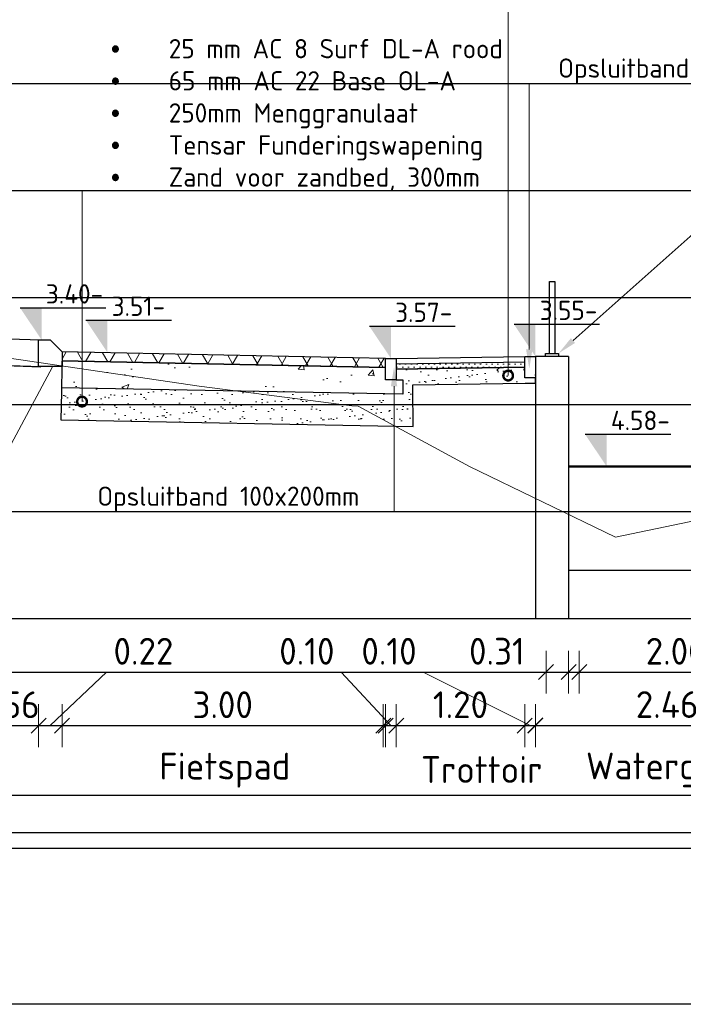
# Model space of a CAD drawing. Header units: millimetres. Extents: x 115999 to 116291, y 477119 to 477297.
# Tile 14 of 45: x 116030.53 to 116036.73, y 477202.47 to 477211.67. Entities that reach past the tile are written whole.
import ezdxf
from ezdxf import colors
from ezdxf.entities.mleader import LeaderData, LeaderLine
from ezdxf.math import Vec2, Vec3

# ---------------------------------------------------------------- set-up
doc = ezdxf.new("R2010")
doc.units = ezdxf.units.MM
doc.linetypes.add('XX-AFBREEK', pattern=[7, 4, -1, 1, -1])
doc.layers.get('Defpoints').update_dxf_attribs({"lineweight": 25})
for name, color, linetype, lineweight in [('B-WE-GW-MAAIVELD-GD', 93, 'Continuous', 18), ('N-WE-GC-AFBREEKLIJN-GD', 7, 'XX-AFBREEK', 25), ('N-WE-GW-GROND_ZAND-AD', 253, 'Continuous', 18), ('N-WE-GW-WATERGANG_SLOOT_WATERLIJN-GD', 150, 'Continuous', 50), ('N-WE-VH-VERHARDING_ASFALT-AD', 252, 'Continuous', 18), ('N-WE-VH-VERHARDING_ASFALT-G', 252, 'Continuous', 35), ('N-WE-VH-VERHARDING_FUNDERING-AD', 252, 'Continuous', 18), ('X-XX-AL-AANPIJLING-M', 7, 'Continuous', 18), ('X-XX-AL-DETAIL1-GD', 7, 'Continuous', 25), ('X-XX-AL-PEILMAAT-SD', 7, 'Continuous', 25), ('X-XX-AL-VERWIJZING-T18', 7, 'Continuous', 18)]:
    doc.layers.add(name, color=color, linetype=linetype, lineweight=lineweight)
doc.layers.add('X-XX-AL-HULPLIJN-GD', color=205, linetype='Continuous', lineweight=25, plot=False)
doc.styles.add('NLCS-ISO', font='txt')
doc.styles.add('NLCS-ISO-ANNOTATIEF-T18', font='txt', dxfattribs={"height": 1.8})
doc.styles.add('NLCS-ISO-ANNOTATIEF-T25', font='txt', dxfattribs={"height": 2.5})
doc.dimstyles.new('NLCS-ANNOTATIEF-T25-SCHRAP_L2_H1', dxfattribs={"dimtxt": 2.5, "dimasz": 1.4, "dimexe": 2, "dimexo": 2, "dimgap": 0.7, "dimtad": 1, "dimzin": 0, "dimdsep": 46, "dimtxsty": 'NLCS-ISO-ANNOTATIEF-T25', "dimblk": 'OBLIQUE', "dimcen": 0, "dimdle": 2, "dimclrd": 256, "dimclre": 256, "dimclrt": 256, "dimadec": 1, "dimazin": 0, "dimtfac": 1, "dimtdec": 3, "dimtofl": 0, "dimtmove": 0, "dimatfit": 3, "dimldrblk": 'OBLIQUE', "dimfxl": 2, "dimfxlon": 1, "dimtfillclr": 256, "dimtolj": 1, "dimtzin": 0, "dimlwd": -1, "dimlwe": -1, "dimarcsym": 0})

# ---------------------------------------------------------------- blocks, each defined once
blk = doc.blocks.new('_DotSmall')
at = {"color": 0, "linetype": 'ByBlock', "const_width": 0.5}
blk.add_lwpolyline([(-0.0625, 0, 1), (0.0625, 0, 1)], format="xyb", close=True, dxfattribs=at)
blk = doc.blocks.new('_Oblique')
at = {"color": 0, "linetype": 'ByBlock', "lineweight": -2}
blk.add_line((-0.5, -0.5), (0.5, 0.5), dxfattribs=at)
blk = doc.blocks.new('*D87')
at = {"layer": 'Defpoints', "color": 0, "transparency": 16777216}
for p in [(116030.7045, 477208.8179), (116030.1445, 477208.6962), (116030.7045, 477205.0726)]:
    blk.add_point(p, dxfattribs=at)
at = {"layer": 'X-XX-AL-AANPIJLING-M', "transparency": 16777216}
for p, q in [((116030.1445, 477205.2726), (116030.1445, 477204.8726)), ((116030.7045, 477205.2726), (116030.7045, 477204.8726)), ((116029.9445, 477205.0726), (116030.9045, 477205.0726))]:
    blk.add_line(p, q, dxfattribs=at)
at = {"layer": 'X-XX-AL-AANPIJLING-M', "transparency": 16777216, "xscale": 0.14, "yscale": 0.14, "zscale": 0.14, "rotation": 180}
blk.add_blockref('_Oblique', (116030.1445, 477205.0726), dxfattribs=at)
at = {"layer": 'X-XX-AL-AANPIJLING-M', "transparency": 16777216, "xscale": 0.14, "yscale": 0.14, "zscale": 0.14}
blk.add_blockref('_Oblique', (116030.7045, 477205.0726), dxfattribs=at)
at = {"layer": 'X-XX-AL-AANPIJLING-M', "transparency": 16777216, "insert": (116030.4245, 477205.2676), "char_height": 0.25, "attachment_point": 5, "style": 'NLCS-ISO-ANNOTATIEF-T25'}
blk.add_mtext('\\A1;0.56', dxfattribs=at)
blk = doc.blocks.new('*D88')
at = {"layer": 'Defpoints', "color": 0, "transparency": 16777216}
for p in [(116030.7045, 477208.6772), (116030.9245, 477208.5672), (116030.9245, 477205.0726)]:
    blk.add_point(p, dxfattribs=at)
at = {"layer": 'X-XX-AL-AANPIJLING-M', "transparency": 16777216}
for p, q in [((116030.8145, 477205.0726), (116031.3395, 477205.5726)), ((116031.3395, 477205.5726), (116032.0295, 477205.5726)), ((116030.7045, 477205.2726), (116030.7045, 477204.8726)), ((116030.9245, 477205.2726), (116030.9245, 477204.8726)), ((116030.5045, 477205.0726), (116031.1245, 477205.0726))]:
    blk.add_line(p, q, dxfattribs=at)
at = {"layer": 'X-XX-AL-AANPIJLING-M', "transparency": 16777216, "xscale": 0.14, "yscale": 0.14, "zscale": 0.14, "rotation": 180}
blk.add_blockref('_Oblique', (116030.7045, 477205.0726), dxfattribs=at)
at = {"layer": 'X-XX-AL-AANPIJLING-M', "transparency": 16777216, "xscale": 0.14, "yscale": 0.14, "zscale": 0.14}
blk.add_blockref('_Oblique', (116030.9245, 477205.0726), dxfattribs=at)
at = {"layer": 'X-XX-AL-AANPIJLING-M', "transparency": 16777216, "insert": (116031.6845, 477205.7676), "char_height": 0.25, "attachment_point": 5, "style": 'NLCS-ISO-ANNOTATIEF-T25'}
blk.add_mtext('\\A1;0.22', dxfattribs=at)
blk = doc.blocks.new('*D89')
at = {"layer": 'Defpoints', "color": 0, "transparency": 16777216}
for p in [(116030.9245, 477208.7072), (116033.9245, 477208.5672), (116033.9245, 477205.0728)]:
    blk.add_point(p, dxfattribs=at)
at = {"layer": 'X-XX-AL-AANPIJLING-M', "transparency": 16777216}
for p, q in [((116030.9245, 477205.2728), (116030.9245, 477204.8728)), ((116033.9245, 477205.2728), (116033.9245, 477204.8728)), ((116030.7245, 477205.0728), (116034.1245, 477205.0728))]:
    blk.add_line(p, q, dxfattribs=at)
at = {"layer": 'X-XX-AL-AANPIJLING-M', "transparency": 16777216, "xscale": 0.14, "yscale": 0.14, "zscale": 0.14, "rotation": 180}
blk.add_blockref('_Oblique', (116030.9245, 477205.0728), dxfattribs=at)
at = {"layer": 'X-XX-AL-AANPIJLING-M', "transparency": 16777216, "xscale": 0.14, "yscale": 0.14, "zscale": 0.14}
blk.add_blockref('_Oblique', (116033.9245, 477205.0728), dxfattribs=at)
at = {"layer": 'X-XX-AL-AANPIJLING-M', "transparency": 16777216, "insert": (116032.4245, 477205.2678), "char_height": 0.25, "attachment_point": 5, "style": 'NLCS-ISO-ANNOTATIEF-T25'}
blk.add_mtext('\\A1;3.00', dxfattribs=at)
blk = doc.blocks.new('*D90')
at = {"layer": 'Defpoints', "color": 0, "transparency": 16777216}
for p in [(116033.9459, 477208.567), (116034.0459, 477208.567), (116033.9459, 477205.0726)]:
    blk.add_point(p, dxfattribs=at)
at = {"layer": 'X-XX-AL-AANPIJLING-M', "transparency": 16777216}
for p, q in [((116033.5309, 477205.5726), (116032.8909, 477205.5726)), ((116033.9959, 477205.0726), (116033.5309, 477205.5726)), ((116033.9459, 477205.2726), (116033.9459, 477204.8726)), ((116034.0459, 477205.2726), (116034.0459, 477204.8726)), ((116033.9459, 477205.0726), (116033.8059, 477205.0726)), ((116034.0459, 477205.0726), (116033.9459, 477205.0726)), ((116034.0459, 477205.0726), (116034.1859, 477205.0726))]:
    blk.add_line(p, q, dxfattribs=at)
at = {"layer": 'X-XX-AL-AANPIJLING-M', "transparency": 16777216, "xscale": 0.14, "yscale": 0.14, "zscale": 0.14}
blk.add_blockref('_Oblique', (116033.9459, 477205.0726), dxfattribs=at)
at = {"layer": 'X-XX-AL-AANPIJLING-M', "transparency": 16777216, "xscale": 0.14, "yscale": 0.14, "zscale": 0.14, "rotation": 180}
blk.add_blockref('_Oblique', (116034.0459, 477205.0726), dxfattribs=at)
at = {"layer": 'X-XX-AL-AANPIJLING-M', "transparency": 16777216, "insert": (116033.2109, 477205.7676), "char_height": 0.25, "attachment_point": 5, "style": 'NLCS-ISO-ANNOTATIEF-T25'}
blk.add_mtext('\\A1;0.10', dxfattribs=at)
blk = doc.blocks.new('*D91')
at = {"layer": 'Defpoints', "color": 0, "transparency": 16777216}
for p in [(116035.2459, 477207.8007), (116034.0459, 477207.7042), (116034.0459, 477205.0726)]:
    blk.add_point(p, dxfattribs=at)
at = {"layer": 'X-XX-AL-AANPIJLING-M', "transparency": 16777216}
for p, q in [((116034.0459, 477205.2726), (116034.0459, 477204.8726)), ((116035.2459, 477205.2726), (116035.2459, 477204.8726)), ((116035.4459, 477205.0726), (116033.8459, 477205.0726))]:
    blk.add_line(p, q, dxfattribs=at)
at = {"layer": 'X-XX-AL-AANPIJLING-M', "transparency": 16777216, "xscale": 0.14, "yscale": 0.14, "zscale": 0.14, "rotation": 180}
blk.add_blockref('_Oblique', (116034.0459, 477205.0726), dxfattribs=at)
at = {"layer": 'X-XX-AL-AANPIJLING-M', "transparency": 16777216, "xscale": 0.14, "yscale": 0.14, "zscale": 0.14}
blk.add_blockref('_Oblique', (116035.2459, 477205.0726), dxfattribs=at)
at = {"layer": 'X-XX-AL-AANPIJLING-M', "transparency": 16777216, "insert": (116034.6459, 477205.2676), "char_height": 0.25, "attachment_point": 5, "style": 'NLCS-ISO-ANNOTATIEF-T25'}
blk.add_mtext('\\A1;1.20', dxfattribs=at)
blk = doc.blocks.new('*D92')
at = {"layer": 'Defpoints', "color": 0, "transparency": 16777216}
for p in [(116035.2459, 477207.6007), (116035.3459, 477207.6007), (116035.3459, 477205.0726)]:
    blk.add_point(p, dxfattribs=at)
at = {"layer": 'X-XX-AL-AANPIJLING-M', "transparency": 16777216}
for p, q in [((116034.2982, 477205.5726), (116033.6582, 477205.5726)), ((116035.2959, 477205.0726), (116034.2982, 477205.5726)), ((116035.2459, 477205.2726), (116035.2459, 477204.8726)), ((116035.3459, 477205.2726), (116035.3459, 477204.8726)), ((116035.2459, 477205.0726), (116035.1059, 477205.0726)), ((116035.2459, 477205.0726), (116035.3459, 477205.0726)), ((116035.3459, 477205.0726), (116035.4859, 477205.0726))]:
    blk.add_line(p, q, dxfattribs=at)
at = {"layer": 'X-XX-AL-AANPIJLING-M', "transparency": 16777216, "xscale": 0.14, "yscale": 0.14, "zscale": 0.14}
blk.add_blockref('_Oblique', (116035.2459, 477205.0726), dxfattribs=at)
at = {"layer": 'X-XX-AL-AANPIJLING-M', "transparency": 16777216, "xscale": 0.14, "yscale": 0.14, "zscale": 0.14, "rotation": 180}
blk.add_blockref('_Oblique', (116035.3459, 477205.0726), dxfattribs=at)
at = {"layer": 'X-XX-AL-AANPIJLING-M', "transparency": 16777216, "insert": (116033.9782, 477205.7676), "char_height": 0.25, "attachment_point": 5, "style": 'NLCS-ISO-ANNOTATIEF-T25'}
blk.add_mtext('\\A1;0.10', dxfattribs=at)
blk = doc.blocks.new('*D93')
at = {"layer": 'Defpoints', "color": 0, "transparency": 16777216}
for p in [(116035.4459, 477206.0726), (116035.7559, 477206.0726), (116035.7559, 477205.5726)]:
    blk.add_point(p, dxfattribs=at)
at = {"layer": 'X-XX-AL-AANPIJLING-M', "transparency": 16777216}
for p, q in [((116035.4459, 477205.7726), (116035.4459, 477205.3726)), ((116035.7559, 477205.7726), (116035.7559, 477205.3726)), ((116035.4459, 477205.5726), (116034.6659, 477205.5726)), ((116035.7559, 477205.5726), (116035.2459, 477205.5726))]:
    blk.add_line(p, q, dxfattribs=at)
at = {"layer": 'X-XX-AL-AANPIJLING-M', "transparency": 16777216, "xscale": 0.14, "yscale": 0.14, "zscale": 0.14, "rotation": 180}
blk.add_blockref('_Oblique', (116035.4459, 477205.5726), dxfattribs=at)
at = {"layer": 'X-XX-AL-AANPIJLING-M', "transparency": 16777216, "xscale": 0.14, "yscale": 0.14, "zscale": 0.14}
blk.add_blockref('_Oblique', (116035.7559, 477205.5726), dxfattribs=at)
at = {"layer": 'X-XX-AL-AANPIJLING-M', "transparency": 16777216, "insert": (116034.9859, 477205.7676), "char_height": 0.25, "attachment_point": 5, "style": 'NLCS-ISO-ANNOTATIEF-T25'}
blk.add_mtext('\\A1;0.31', dxfattribs=at)
blk = doc.blocks.new('*D94')
at = {"layer": 'Defpoints', "color": 0, "transparency": 16777216}
for p in [(116035.3459, 477206.0746), (116037.8059, 477206.0746), (116037.8059, 477205.0746)]:
    blk.add_point(p, dxfattribs=at)
at = {"layer": 'X-XX-AL-AANPIJLING-M', "transparency": 16777216}
for p, q in [((116035.3459, 477205.2746), (116035.3459, 477204.8746)), ((116037.8059, 477205.2746), (116037.8059, 477204.8746)), ((116035.1459, 477205.0746), (116038.0059, 477205.0746))]:
    blk.add_line(p, q, dxfattribs=at)
at = {"layer": 'X-XX-AL-AANPIJLING-M', "transparency": 16777216, "xscale": 0.14, "yscale": 0.14, "zscale": 0.14, "rotation": 180}
blk.add_blockref('_Oblique', (116035.3459, 477205.0746), dxfattribs=at)
at = {"layer": 'X-XX-AL-AANPIJLING-M', "transparency": 16777216, "xscale": 0.14, "yscale": 0.14, "zscale": 0.14}
blk.add_blockref('_Oblique', (116037.8059, 477205.0746), dxfattribs=at)
at = {"layer": 'X-XX-AL-AANPIJLING-M', "transparency": 16777216, "insert": (116036.5759, 477205.2696), "char_height": 0.25, "attachment_point": 5, "style": 'NLCS-ISO-ANNOTATIEF-T25'}
blk.add_mtext('\\A1;2.46', dxfattribs=at)
blk = doc.blocks.new('*D95')
at = {"layer": 'Defpoints', "color": 0, "transparency": 16777216}
for p in [(116035.6559, 477208.653), (116037.6559, 477208.0859), (116037.6559, 477205.5726)]:
    blk.add_point(p, dxfattribs=at)
at = {"layer": 'X-XX-AL-AANPIJLING-M', "transparency": 16777216}
for p, q in [((116035.6559, 477205.7726), (116035.6559, 477205.3726)), ((116037.6559, 477205.7726), (116037.6559, 477205.3726)), ((116035.4559, 477205.5726), (116037.8559, 477205.5726))]:
    blk.add_line(p, q, dxfattribs=at)
at = {"layer": 'X-XX-AL-AANPIJLING-M', "transparency": 16777216, "xscale": 0.14, "yscale": 0.14, "zscale": 0.14, "rotation": 180}
blk.add_blockref('_Oblique', (116035.6559, 477205.5726), dxfattribs=at)
at = {"layer": 'X-XX-AL-AANPIJLING-M', "transparency": 16777216, "xscale": 0.14, "yscale": 0.14, "zscale": 0.14}
blk.add_blockref('_Oblique', (116037.6559, 477205.5726), dxfattribs=at)
at = {"layer": 'X-XX-AL-AANPIJLING-M', "transparency": 16777216, "insert": (116036.6559, 477205.7676), "char_height": 0.25, "attachment_point": 5, "style": 'NLCS-ISO-ANNOTATIEF-T25'}
blk.add_mtext('\\A1;2.00', dxfattribs=at)
blk = doc.blocks.new('*D99')
at = {"layer": 'Defpoints', "color": 0, "transparency": 16777216}
for p in [(116030.9459, 477207.1159), (116033.9459, 477206.8555), (116033.9459, 477204.4238)]:
    blk.add_point(p, dxfattribs=at)
at = {"layer": 'X-XX-AL-AANPIJLING-M', "transparency": 16777216, "insert": (116032.4459, 477204.6563), "char_height": 0.25, "attachment_point": 5, "style": 'NLCS-ISO-ANNOTATIEF-T25'}
blk.add_mtext('\\A1;Fietspad', dxfattribs=at)
blk = doc.blocks.new('_None')
blk = doc.blocks.new('*D100')
at = {"layer": 'Defpoints', "color": 0, "transparency": 16777216}
for p in [(116035.342, 477207.152), (116034.1459, 477207.0555), (116034.1459, 477204.4668)]:
    blk.add_point(p, dxfattribs=at)
at = {"layer": 'X-XX-AL-AANPIJLING-M', "transparency": 16777216, "insert": (116034.844, 477204.6618), "char_height": 0.25, "attachment_point": 5, "style": 'NLCS-ISO-ANNOTATIEF-T25'}
blk.add_mtext('\\A1;Trottoir', dxfattribs=at)
blk = doc.blocks.new('*D101')
at = {"layer": 'Defpoints', "color": 0, "transparency": 16777216}
for p in [(116035.5991, 477208.2633), (116037.5991, 477207.9582), (116037.5991, 477204.4258)]:
    blk.add_point(p, dxfattribs=at)
at = {"layer": 'X-XX-AL-AANPIJLING-M', "transparency": 16777216, "insert": (116036.5991, 477204.6583), "char_height": 0.25, "attachment_point": 5, "style": 'NLCS-ISO-ANNOTATIEF-T25'}
blk.add_mtext('\\A1;Watergang', dxfattribs=at)
blk = doc.blocks.new('SAL-PEILMAAT_INFRACAD_H01-SOD')
blk.add_line((-2, 3), (6, 3))
blk.add_solid([(-2, 3), (0, 3), (0, 0)])
at = {"style": 'NLCS-ISO'}
blk.add_attdef('...', (0.4, 3.4), '', height=1.8, dxfattribs=at)

msp = doc.modelspace()

# ---------------------------------------------------------------- hatches: boundary and pattern name
at = {"layer": 'N-WE-GW-GROND_ZAND-AD'}
h = msp.add_hatch(dxfattribs=at)
h.set_pattern_fill('AGW-GROND_ZAND_DRAINZAND', color=256, scale=0.03, pattern_type=2)
h.set_pattern_definition([(45, (116021.929035, 477164.45498), (-0.026940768, 0.026940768), [0, -0.0381])])
h.paths.add_polyline_path([(116035.2459, 477208.4221), (116035.2467, 477208.4721), (116034.0461, 477208.4539), (116034.0454, 477208.4048)])
at = {"layer": 'N-WE-VH-VERHARDING_ASFALT-AD'}
h = msp.add_hatch(dxfattribs=at)
h.set_pattern_fill('AVH-ASFALT', color=1, scale=0.2, pattern_type=2)
h.set_pattern_definition([(60, (116022.00904, 477164.25491), (-0.1732051, 0.1), []), (120, (116022.00904, 477164.25491), (-0.1732051, -0.1), [])])
h.paths.add_polyline_path([(116030.9254, 477208.5652), (116030.9237, 477208.4802), (116033.9454, 477208.4197), (116033.9454, 477208.5048)])
at = {"layer": 'N-WE-VH-VERHARDING_FUNDERING-AD'}
h = msp.add_hatch(dxfattribs=at)
h.set_pattern_fill('AVH-FUNDERING_ZAND', color=256, scale=0.091, pattern_type=2)
h.set_pattern_definition([(37.5, (116021.97904, 477164.25491), (-0.0057324, 0.17534096), [0, -0.13832, 0, -0.1547, 0, -0.147875]), (7.5, (116021.97904, 477164.25491), (0.1610497, 0.2568153), [0, -0.07462, 0, -0.12467, 0, -0.047775]), (327.5, (116021.8671, 477164.25491), (0.2833869, 0.00051497), [0, -0.0455, 0, -0.1638, 0, -0.21385]), (317.5, (116021.8671, 477164.2549), (0.2735575, 0.0798685), [0, -0.02275, 0, -0.10738, 0, -0.12285])])
h.paths.add_polyline_path([(116030.9133, 477207.8897), (116030.9122, 477207.9303), (116034.2027, 477207.868), (116034.2017, 477208.2229), (116034.2005, 477208.2562), (116035.2497, 477208.2721), (116035.3459, 477208.2721), (116035.3459, 477208.323), (116035.2459, 477208.323), (116035.2474, 477208.4221), (116034.0454, 477208.4048), (116034.0454, 477208.3048), (116034.1079, 477208.3048), (116034.1079, 477208.1698), (116030.9179, 477208.2302), (116030.9179, 477208.1902)])
h = msp.add_hatch(dxfattribs=at)
h.set_pattern_fill('AVH-FUNDERING_GRANULAAT_MENG_01', color=256, scale=0.091, pattern_type=2)
h.set_pattern_definition([(50, (116022.00904, 477164.2549), (0.652707, -0.0571044), [0.06825, -0.75075]), (355, (116022.00904, 477164.2549), (-0.126264, 0.684495), [0.0546, -0.6006]), (100.4514, (116022.0634, 477164.25015), (0.5264435, 0.62739), [0.058004, -0.638039]), (46.1842, (116022.009, 477164.4369), (0.97119, -0.150622), [0.102375, -1.126125]), (96.6356, (116022.09, 477164.4244), (0.850543, 0.886447), [0.087005, -0.957059]), (351.1842, (116022.009, 477164.4369), (0.850542, 0.886448), [0.0819, -0.9009]), (21, (116022.10004, 477164.3914), (0.5431854, -0.366383), [0.06825, -0.75075]), (326, (116022.10004, 477164.3914), (0.221417, 0.659887), [0.0546, -0.6006]), (71.4514, (116022.1453, 477164.3609), (0.764603, 0.293503), [0.058004, -0.638039]), (37.5, (116022.00904, 477164.25491), (0.0110655, 0.3029334), [0, -0.59332, 0, -0.6097, 0, -0.602875]), (7.5, (116022.00904, 477164.2549), (0.2393933, 0.3589147), [0, -0.34762, 0, -0.57967, 0, -0.229775]), (327.5, (116021.8061, 477164.2549), (0.4857784, -0.0205249), [0, -0.2275, 0, -0.7098, 0, -0.94185]), (317.5, (116021.7151, 477164.2549), (0.5306994, 0.0910955), [0, -0.29575, 0, -0.47138, 0, -0.66885])])
h.paths.add_polyline_path([(116030.9187, 477208.2302), (116033.9387, 477208.1698), (116034.1079, 477208.1698), (116034.1079, 477208.3048), (116034.1254, 477208.3048), (116033.9254, 477208.3048), (116033.9254, 477208.3848), (116033.9454, 477208.4197), (116030.9239, 477208.4902), (116030.9234, 477208.4652)])

# ---------------------------------------------------------------- linework, layer by layer
at = {"layer": 'B-WE-GW-MAAIVELD-GD', "color": 93, "linetype": 'Continuous', "lineweight": 18}
for p, q in [((116029.5789, 477208.6307), (116032.2046, 477208.244)), ((116032.2046, 477208.244), (116033.6314, 477208.0598)), ((116033.6314, 477208.0598), (116033.6892, 477208.0568))]:
    msp.add_line(p, q, dxfattribs=at)
msp.add_lwpolyline([(116033.6892, 477208.0568), (116034.7306, 477207.4927), (116036.0943, 477206.8338), (116037.2446, 477207.0726), (116037.3504, 477207.812), (116038.9567, 477207.9056)], dxfattribs=at)
at = {"layer": 'N-WE-GC-AFBREEKLIJN-GD', "flags": 128}
msp.add_lwpolyline([(116035.1552, 477206.0726), (116036.0466, 477206.0726)], dxfattribs=at)
at = {"layer": 'N-WE-GW-WATERGANG_SLOOT_WATERLIJN-GD', "flags": 128}
msp.add_lwpolyline([(116035.6559, 477207.4947), (116037.5991, 477207.4947)], dxfattribs=at)
at = {"layer": 'N-WE-VH-VERHARDING_ASFALT-G', "flags": 128}
msp.add_lwpolyline([(116033.9437, 477208.4198), (116030.9237, 477208.4802)], dxfattribs=at)
at = {"layer": 'X-XX-AL-DETAIL1-GD'}
for points in [[(116035.4759, 477208.5513), (116035.4759, 477209.223), (116035.5259, 477209.223), (116035.5259, 477208.5513)], [(116030.9268, 477208.5651), (116030.9179, 477208.2302)], [(116035.4392, 477208.523), (116035.4392, 477208.5513), (116035.5626, 477208.5513), (116035.5626, 477208.523)]]:
    msp.add_lwpolyline(points, dxfattribs=at)
at = {"layer": 'X-XX-AL-DETAIL1-GD', "flags": 128}
for points in [[(116030.1245, 477208.6968), (116030.7245, 477208.6772)], [(116033.9454, 477208.5048), (116030.9254, 477208.5652)], [(116034.0454, 477208.5048), (116035.2459, 477208.523)], [(116035.3459, 477208.523), (116035.3459, 477206.0746)], [(116035.6559, 477208.523), (116035.3459, 477208.523)], [(116035.6559, 477208.523), (116035.6559, 477206.0746)], [(116030.1445, 477208.4472), (116030.7259, 477208.427)], [(116033.9454, 477208.4197), (116030.9237, 477208.4802)], [(116034.0461, 477208.4539), (116035.2467, 477208.4721)], [(116034.0469, 477208.4039), (116035.2474, 477208.4221)], [(116035.3459, 477208.453), (116035.3459, 477208.351)], [(116035.3399, 477208.351), (116035.3459, 477208.351)], [(116035.6559, 477206.5245), (116037.5991, 477206.5245)], [(116019.2874, 477204.4238), (116053.3938, 477204.4238)]]:
    msp.add_lwpolyline(points, dxfattribs=at)
msp.add_lwpolyline([(116030.9245, 477208.4272), (116030.7045, 477208.4272), (116030.7045, 477208.6772), (116030.8145, 477208.6772), (116030.9245, 477208.5672)], close=True, dxfattribs=at)
at = {"layer": 'X-XX-AL-DETAIL1-GD'}
for points in [[(116034.0454, 477208.5048), (116034.0454, 477208.3048), (116033.9454, 477208.3048), (116033.9454, 477208.5048)], [(116035.3459, 477208.523), (116035.3459, 477208.323), (116035.2459, 477208.323), (116035.2459, 477208.523)], [(116030.9122, 477207.9303), (116034.2027, 477207.868), (116034.2017, 477208.2229), (116034.2005, 477208.2562), (116035.2497, 477208.2721), (116035.3459, 477208.2721), (116035.3459, 477208.323), (116035.2459, 477208.323), (116035.2474, 477208.4221), (116034.0454, 477208.4048), (116034.0454, 477208.3048), (116034.1079, 477208.3048), (116034.1079, 477208.1698), (116030.9179, 477208.2302), (116030.9179, 477208.1902)]]:
    msp.add_lwpolyline(points, close=True, dxfattribs=at)
at = {"layer": 'X-XX-AL-HULPLIJN-GD'}
for p, q in [((116019.0874, 477211.0726), (116048.7121, 477211.0726)), ((116019.0874, 477211.0726), (116048.7121, 477211.0726)), ((116019.0874, 477210.0726), (116048.7121, 477210.0726)), ((116019.0874, 477210.0726), (116048.7121, 477210.0726)), ((116019.0874, 477209.0726), (116048.7121, 477209.0726)), ((116019.0874, 477209.0726), (116048.7121, 477209.0726)), ((116019.0874, 477208.0726), (116048.7121, 477208.0726)), ((116019.0874, 477208.0726), (116048.7121, 477208.0726)), ((116019.0874, 477207.0726), (116048.7121, 477207.0726)), ((116019.0874, 477207.0726), (116048.7121, 477207.0726)), ((116019.0874, 477206.0726), (116048.7121, 477206.0726)), ((116019.0874, 477206.0726), (116048.7121, 477206.0726)), ((116019.0874, 477205.5726), (116048.7121, 477205.5726)), ((116019.0874, 477205.5726), (116048.7121, 477205.5726)), ((116019.0874, 477205.0726), (116048.7121, 477205.0726)), ((116019.0874, 477205.0726), (116048.7121, 477205.0726)), ((116019.0874, 477205.0726), (116048.7121, 477205.0726)), ((116019.0874, 477205.0726), (116048.7121, 477205.0726)), ((116019.0874, 477204.0726), (116048.7121, 477204.0726)), ((116019.0874, 477204.0726), (116048.7121, 477204.0726))]:
    msp.add_line(p, q, dxfattribs=at)
for points in [[(116019.2874, 477214.3884), (116048.5121, 477214.3884), (116048.5121, 477203.9237), (116019.2874, 477203.9237)], [(116019.2874, 477214.3884), (116048.5121, 477214.3884), (116048.5121, 477203.9237), (116019.2874, 477203.9237)], [(116019.0874, 477214.0726), (116048.7121, 477214.0726), (116048.7121, 477202.4684), (116019.0874, 477202.4684)], [(116019.0874, 477214.0726), (116048.7121, 477214.0726), (116048.7121, 477202.4684), (116019.0874, 477202.4684)]]:
    msp.add_lwpolyline(points, close=True, dxfattribs=at)

# ---------------------------------------------------------------- block references
at = {"layer": 'X-XX-AL-PEILMAAT-SD', "xscale": 0.1, "yscale": 0.1, "zscale": 0.1}
for p, values in [((116030.7327, 477208.6771), {'...': '3.40-'}), ((116031.3471, 477208.5614), {'...': '3.51-'}), ((116035.3459, 477208.523), {'...': '3.55-'}), ((116033.9954, 477208.5048), {'...': '3.57-'}), ((116036.0105, 477207.4947), {'...': '4.58-'})]:
    msp.add_blockref('SAL-PEILMAAT_INFRACAD_H01-SOD', p, dxfattribs=at).add_auto_attribs(values)

# ---------------------------------------------------------------- dimensions: what is measured, and where the dimension line sits
at = {"layer": 'X-XX-AL-AANPIJLING-M'}
for base, p1, p2, picture, middle in [((116030.7045, 477205.0726), (116030.1445, 477208.6962), (116030.7045, 477208.8179), '*D87', (116030.4245, 477205.0726)), ((116035.7559, 477205.5726), (116035.4459, 477206.0726), (116035.7559, 477206.0726), '*D93', (116034.9859, 477205.5726))]:
    dim = msp.add_linear_dim(base=base, p1=p1, p2=p2, dimstyle='NLCS-ANNOTATIEF-T25-SCHRAP_L2_H1', dxfattribs=at)
    dim.commit()
    dim.dimension.update_dxf_attribs({"geometry": picture, "text_midpoint": middle, "dimtype": 160})
for base, p1, p2, picture, middle in [((116030.9245, 477205.0726), (116030.7045, 477208.6772), (116030.9245, 477208.5672), '*D88', (116031.4095, 477205.5726)), ((116033.9459, 477205.0726), (116034.0459, 477208.567), (116033.9459, 477208.567), '*D90', (116033.4609, 477205.5726)), ((116035.3459, 477205.0726), (116035.2459, 477207.6007), (116035.3459, 477207.6007), '*D92', (116034.2282, 477205.5726))]:
    dim = msp.add_linear_dim(base=base, p1=p1, p2=p2, dimstyle='NLCS-ANNOTATIEF-T25-SCHRAP_L2_H1', override={"dimtmove": 1}, dxfattribs=at)
    dim.commit()
    dim.dimension.update_dxf_attribs({"geometry": picture, "text_midpoint": middle, "dimtype": 160})
for base, p1, p2, picture, middle in [((116033.9245, 477205.0728), (116030.9245, 477208.7072), (116033.9245, 477208.5672), '*D89', (116032.4245, 477205.2678)), ((116037.6559, 477205.5726), (116035.6559, 477208.653), (116037.6559, 477208.0859), '*D95', (116036.6559, 477205.7676)), ((116034.0459, 477205.0726), (116035.2459, 477207.8007), (116034.0459, 477207.7042), '*D91', (116034.6459, 477205.2676)), ((116037.8059, 477205.0746), (116035.3459, 477206.0746), (116037.8059, 477206.0746), '*D94', (116036.5759, 477205.2696))]:
    dim = msp.add_linear_dim(base=base, p1=p1, p2=p2, dimstyle='NLCS-ANNOTATIEF-T25-SCHRAP_L2_H1', dxfattribs=at)
    dim.commit()
    dim.dimension.update_dxf_attribs({"geometry": picture, "text_midpoint": middle})
for base, p1, p2, text, picture, middle in [((116037.5991, 477204.4258), (116035.5991, 477208.2633), (116037.5991, 477207.9582), 'Watergang', '*D101', (116036.5991, 477204.6583)), ((116033.9459, 477204.4238), (116030.9459, 477207.1159), (116033.9459, 477206.8555), 'Fietspad', '*D99', (116032.4459, 477204.6563))]:
    dim = msp.add_linear_dim(base=base, p1=p1, p2=p2, text=text, dimstyle='NLCS-ANNOTATIEF-T25-SCHRAP_L2_H1', override={"dimblk1": 'None', "dimblk2": 'None', "dimsah": 1, "dimse1": 1, "dimse2": 1, "dimsd1": 1, "dimsd2": 1}, dxfattribs=at)
    dim.commit()
    dim.dimension.update_dxf_attribs({"geometry": picture, "text_midpoint": middle})
dim = msp.add_linear_dim(base=(116034.1459, 477204.4668), p1=(116035.342, 477207.152), p2=(116034.1459, 477207.0555), text='Trottoir', dimstyle='NLCS-ANNOTATIEF-T25-SCHRAP_L2_H1', override={"dimblk1": 'None', "dimblk2": 'None', "dimsah": 1, "dimse1": 1, "dimse2": 1, "dimsd1": 1, "dimsd2": 1}, dxfattribs=at)
dim.commit()
dim.dimension.update_dxf_attribs({"geometry": '*D100', "text_midpoint": (116034.844, 477204.4668), "dimtype": 160})

# ---------------------------------------------------------------- leaders
at = {"layer": 'X-XX-AL-VERWIJZING-T18'}
ml = msp.add_multileader_mtext('Standard', dxfattribs=at)
ml.set_content('\\pxi-3,l3,t3;{\\fSymbol|b0|i0|c2|p18;·^I}Betontegel 300x300x50mm\\P{\\fSymbol|b0|i0|c2|p18;·^I}Straatlaag, 50mm\\P{\\fSymbol|b0|i0|c2|p18;·^I}Zand voor zandbed, 200mm ', color=256, style='NLCS-ISO-ANNOTATIEF-T18')
ml.set_leader_properties(color=256, linetype='ByLayer', lineweight=-1)
ml.set_arrow_properties(name='DOTSMALL')
ml.build(insert=Vec2(0, 0))
ml.multileader.update_dxf_attribs({"text_left_attachment_type": 5, "text_right_attachment_type": 5, "dogleg_length": 1.8, "arrow_head_size": 0.18, "scale": 0.1})
ctx = ml.context
ctx.base_point, ctx.scale, ctx.char_height, ctx.arrow_head_size, ctx.landing_gap_size, ctx.plane_origin = Vec3(116035.2711, 477212.0731), 0.1, 0.18, 0.18, 0.09, Vec3(116035.0898, 477208.5862)
ctx.left_attachment, ctx.right_attachment = 5, 5
notes = []
notes.append((ctx, [(0, (1, 1, 0), (116035.0911, 477212.0731), (1, 0), 0.18, [(3, [(116035.0911, 477208.3438), (116035.0911, 477208.4239), (116035.0911, 477208.4762)], 0, [])])]))
ctx.mtext.insert, ctx.mtext.flow_direction = Vec3(116035.3611, 477212.8891), 5
ml = msp.add_multileader_mtext('Standard', dxfattribs=at)
ml.set_content('\\pxi-3,l3,t3;{\\fSymbol|b0|i0|c2|p18;·^I}Grasberm', color=256, style='NLCS-ISO-ANNOTATIEF-T18')
ml.set_leader_properties(color=256, linetype='ByLayer', lineweight=-1)
ml.set_arrow_properties(name='DOTSMALL')
ml.build(insert=Vec2(0, 0))
ml.multileader.update_dxf_attribs({"text_left_attachment_type": 5, "text_right_attachment_type": 5, "dogleg_length": 1.8, "arrow_head_size": 0.18, "scale": 0.1})
ctx = ml.context
ctx.base_point, ctx.scale, ctx.char_height, ctx.arrow_head_size, ctx.landing_gap_size, ctx.plane_origin = Vec3(116030.4384, 477212.0726), 0.1, 0.18, 0.18, 0.09, Vec3(116030.257, 477208.993)
ctx.left_attachment, ctx.right_attachment = 5, 5
notes.append((ctx, [(0, (1, 1, 0), (116030.2584, 477212.0726), (1, 0), 0.18, [(1, [(116030.2584, 477208.5938)], 0, [])])]))
ctx.mtext.insert, ctx.mtext.flow_direction = Vec3(116030.5284, 477212.2886), 5
ml = msp.add_multileader_mtext('Standard', dxfattribs=at)
ml.set_content('\\pxi-3,l3,t3;{\\fSymbol|b0|i0|c2|p18;·^I}25 mm AC 8 Surf DL-A rood\\P{\\fSymbol|b0|i0|c2|p18;·^I}65 mm AC 22 Base OL-A\\P{\\fSymbol|b0|i0|c2|p18;·^I}250mm Menggranulaat \\P{\\fSymbol|b0|i0|c2|p18;·^I}Tensar Funderingswapening\\P{\\fSymbol|b0|i0|c2|p18;·^I}Zand voor zandbed, 300mm  ', color=256, style='NLCS-ISO-ANNOTATIEF-T18')
ml.set_leader_properties(color=256, linetype='ByLayer', lineweight=-1)
ml.set_arrow_properties(name='DOTSMALL')
ml.build(insert=Vec2(0, 0))
ml.multileader.update_dxf_attribs({"text_left_attachment_type": 5, "text_right_attachment_type": 5, "dogleg_length": 1.8, "arrow_head_size": 0.18, "scale": 0.1})
ctx = ml.context
ctx.base_point, ctx.scale, ctx.char_height, ctx.arrow_head_size, ctx.landing_gap_size, ctx.plane_origin = Vec3(116031.2908, 477210.0726), 0.1, 0.18, 0.18, 0.09, Vec3(116031.1094, 477208.6451)
ctx.left_attachment, ctx.right_attachment = 5, 5
notes.append((ctx, [(0, (1, 1, 0), (116031.1108, 477210.0726), (1, 0), 0.18, [(3, [(116031.1108, 477208.1007), (116031.1108, 477208.4027), (116031.1108, 477208.6306)], 0, [])])]))
ctx.mtext.insert, ctx.mtext.flow_direction = Vec3(116031.3808, 477211.4886), 5
ml = msp.add_multileader_mtext('Standard', dxfattribs=at)
ml.set_content('Damwand type L601, 310mm^Jmet hekwerk', color=256, style='NLCS-ISO-ANNOTATIEF-T18')
ml.set_leader_properties(color=256, linetype='ByLayer', lineweight=-1)
ml.build(insert=Vec2(0, 0))
ml.multileader.update_dxf_attribs({"text_left_attachment_type": 5, "text_right_attachment_type": 5, "dogleg_length": 1.8, "arrow_head_size": 0.18, "scale": 0.1})
ctx = ml.context
ctx.base_point, ctx.scale, ctx.char_height, ctx.arrow_head_size, ctx.landing_gap_size, ctx.plane_origin = Vec3(116038.4713, 477210.9824), 0.1, 0.18, 0.18, 0.09, Vec3(116035.5946, 477209.1974)
ctx.left_attachment, ctx.right_attachment = 5, 5
notes.append((ctx, [(0, (1, 1, 0), (116038.2913, 477210.9824), (1, 0), 0.18, [(0, [(116035.5626, 477208.5513)], 0, [])])]))
ctx.mtext.insert, ctx.mtext.width, ctx.mtext.flow_direction = Vec3(116038.5613, 477211.4984), 3.035931, 5
ml = msp.add_multileader_mtext('Standard', dxfattribs=at)
ml.set_content('Opsluitband 100x200mm', color=256, style='NLCS-ISO-ANNOTATIEF-T18')
ml.set_leader_properties(color=256, linetype='ByLayer', lineweight=-1)
ml.build(insert=Vec2(0, 0))
ml.multileader.update_dxf_attribs({"text_left_attachment_type": 5, "text_right_attachment_type": 5, "dogleg_length": 1.8, "arrow_head_size": 0.18, "scale": 0.1})
ctx = ml.context
ctx.base_point, ctx.scale, ctx.char_height, ctx.arrow_head_size, ctx.landing_gap_size, ctx.plane_origin = Vec3(116035.4684, 477211.0731), 0.1, 0.18, 0.18, 0.09, Vec3(116035.2871, 477208.9522)
ctx.left_attachment, ctx.right_attachment = 5, 5
notes.append((ctx, [(0, (1, 1, 0), (116035.2884, 477211.0731), (1, 0), 0.18, [(0, [(116035.2884, 477208.4077)], 0, [])])]))
ctx.mtext.insert, ctx.mtext.flow_direction = Vec3(116035.5584, 477211.3071), 5
ml = msp.add_multileader_mtext('Standard', dxfattribs=at)
ml.set_content('Trottoirband RWS 110/220x200 mm\\Pmet steunrug op specie', color=256, style='NLCS-ISO-ANNOTATIEF-T18')
ml.set_leader_properties(color=256, linetype='ByLayer', lineweight=-1)
ml.build(insert=Vec2(0, 0))
ml.multileader.update_dxf_attribs({"text_left_attachment_type": 5, "text_right_attachment_type": 5, "dogleg_length": 1.8, "arrow_head_size": 0.18, "scale": 0.1})
ctx = ml.context
ctx.base_point, ctx.scale, ctx.char_height, ctx.arrow_head_size, ctx.landing_gap_size, ctx.plane_origin = Vec3(116025.9529, 477207.0726), 0.1, 0.18, 0.18, 0.09, Vec3(116030.1096, 477209.2414)
ctx.left_attachment, ctx.right_attachment = 5, 5
notes.append((ctx, [(1, (1, 1, 0), (116030.1109, 477207.0726), (-1, 0), 0.18, [(1, [(116030.1109, 477208.447), (116030.8359, 477208.427)], 0, [])])]))
ctx.mtext.insert, ctx.mtext.width, ctx.mtext.flow_direction = Vec3(116026.0429, 477207.6066), 3.798, 5
at = {"layer": 'X-XX-AL-VERWIJZING-T18', "color": 7}
ml = msp.add_multileader_mtext('Standard', dxfattribs=at)
ml.set_content('Opsluitband 100x200mm', color=7, style='NLCS-ISO-ANNOTATIEF-T18')
ml.set_leader_properties(color=256, linetype='ByLayer', lineweight=-1)
ml.build(insert=Vec2(0, 0))
ml.multileader.update_dxf_attribs({"text_left_attachment_type": 5, "text_right_attachment_type": 5, "dogleg_length": 1.8, "arrow_head_size": 0.18, "scale": 0.1})
ctx = ml.context
ctx.base_point, ctx.scale, ctx.char_height, ctx.arrow_head_size, ctx.landing_gap_size, ctx.plane_origin = Vec3(116031.1634, 477207.0726), 0.1, 0.18, 0.18, 0.09, Vec3(116034.0267, 477208.9692)
ctx.left_attachment, ctx.right_attachment = 5, 5
notes.append((ctx, [(0, (1, 1, 0), (116034.0254, 477207.0726), (-1, 0), 0.18, [(0, [(116034.0254, 477208.4248)], 0, [])])]))
ctx.mtext.insert, ctx.mtext.flow_direction = Vec3(116031.2534, 477207.3066), 5
for ctx, leaders in notes:
    for number, flags, end, landing, length, lines in leaders:
        leader = LeaderData()
        leader.index, (leader.has_last_leader_line, leader.has_dogleg_vector, leader.attachment_direction) = number, flags
        leader.last_leader_point, leader.dogleg_vector, leader.dogleg_length = Vec3(end), Vec3(landing), length
        for number, points, colour, breaks in lines:
            line = LeaderLine()
            line.index, line.vertices, line.color, line.breaks = number, Vec3.list(points), colors.encode_raw_color(colour), breaks
            leader.lines.append(line)
        ctx.leaders.append(leader)

doc.saveas('drawing.dxf')
